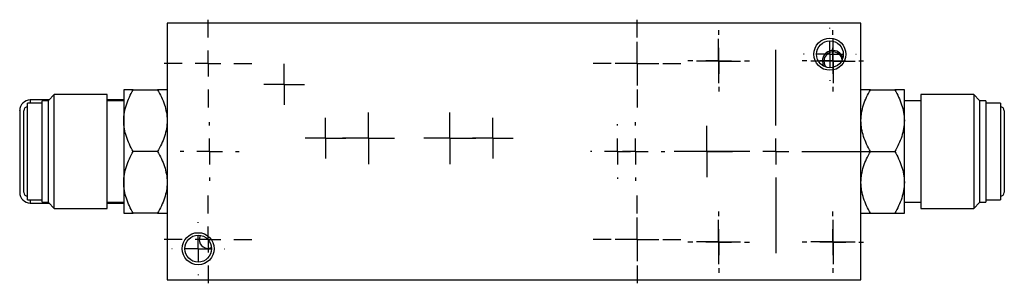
# Model space of a CAD drawing. Header units: millimetres. Extents: x 724 to 1561, y 449 to 1015.
# Tile 1 of 7: x 924 to 1114, y 449 to 499. Entities that reach past the tile are written whole.
import ezdxf

# ---------------------------------------------------------------- set-up
doc = ezdxf.new("R2010")
doc.units = ezdxf.units.MM
doc.header["$LTSCALE"] = 5
doc.layers.add('SLD-0', color=179, linetype='Continuous')

# ---------------------------------------------------------------- blocks, each defined once
blk = doc.blocks.new('SW_CENTERMARKSYMBOL_32')
at = {"layer": 'SLD-0', "color": 0}
for p, q in [((0, 5), (0, 8.453125)), ((0, 0), (0, 2.5)), ((-5, 0), (-8.453125, 0)), ((0, 0), (-2.5, 0)), ((0, 0), (0, -2.5)), ((0, 0), (2.5, 0)), ((5, 0), (8.453125, 0)), ((0, -5), (0, -8.453125))]:
    blk.add_line(p, q, dxfattribs=at)
blk = doc.blocks.new('SW_CENTERMARKSYMBOL_33')
at = {"layer": 'SLD-0', "color": 0}
for p, q in [((0, 5), (0, 5.929)), ((0, 0), (0, 2.5)), ((-5, 0), (-5.929, 0)), ((0, 0), (-2.5, 0)), ((0, 0), (0, -2.5)), ((0, 0), (2.5, 0)), ((5, 0), (5.929, 0)), ((0, -5), (0, -5.929))]:
    blk.add_line(p, q, dxfattribs=at)
blk = doc.blocks.new('SW_CENTERMARKSYMBOL_34')
at = {"layer": 'SLD-0', "color": 0}
for p, q in [((0, 5), (0, 5.929)), ((0, 0), (0, 2.5)), ((-5, 0), (-5.929, 0)), ((0, 0), (-2.5, 0)), ((0, 0), (0, -2.5)), ((0, 0), (2.5, 0)), ((5, 0), (5.929, 0)), ((0, -5), (0, -5.929))]:
    blk.add_line(p, q, dxfattribs=at)
blk = doc.blocks.new('SW_CENTERMARKSYMBOL_35')
at = {"layer": 'SLD-0', "color": 0}
for p, q in [((0, 5), (0, 5.929)), ((0, 0), (0, 2.5)), ((-5, 0), (-5.929, 0)), ((0, 0), (-2.5, 0)), ((0, 0), (0, -2.5)), ((0, 0), (2.5, 0)), ((5, 0), (5.929, 0)), ((0, -5), (0, -5.929))]:
    blk.add_line(p, q, dxfattribs=at)
blk = doc.blocks.new('SW_CENTERMARKSYMBOL_36')
at = {"layer": 'SLD-0', "color": 0}
for p, q in [((0, 5), (0, 5.929)), ((0, 0), (0, 2.5)), ((-5, 0), (-5.929, 0)), ((0, 0), (-2.5, 0)), ((0, 0), (0, -2.5)), ((0, 0), (2.5, 0)), ((5, 0), (5.929, 0)), ((0, -5), (0, -5.929))]:
    blk.add_line(p, q, dxfattribs=at)
blk = doc.blocks.new('SW_CENTERMARKSYMBOL_37')
at = {"layer": 'SLD-0', "color": 0}
for p, q in [((0, 5), (0, 19.5942)), ((0, 0), (0, 2.5)), ((-5, 0), (-19.5942, 0)), ((0, 0), (-2.5, 0)), ((0, 0), (0, -2.5)), ((0, 0), (2.5, 0)), ((5, 0), (19.5942, 0)), ((0, -5), (0, -19.5942))]:
    blk.add_line(p, q, dxfattribs=at)
blk = doc.blocks.new('SW_CENTERMARKSYMBOL_38')
at = {"layer": 'SLD-0', "color": 0}
for p, q in [((0, 2.5), (0, 5)), ((0, 0), (0, 2.5)), ((-2.5, 0), (-5, 0)), ((0, 0), (-2.5, 0)), ((0, 0), (0, -2.5)), ((0, 0), (2.5, 0)), ((2.5, 0), (5, 0)), ((0, -2.5), (0, -5))]:
    blk.add_line(p, q, dxfattribs=at)
blk = doc.blocks.new('SW_CENTERMARKSYMBOL_39')
at = {"layer": 'SLD-0', "color": 0}
for p, q in [((0, 2.5), (0, 5)), ((0, 0), (0, 2.5)), ((-2.5, 0), (-5, 0)), ((0, 0), (-2.5, 0)), ((0, 0), (0, -2.5)), ((0, 0), (2.5, 0)), ((2.5, 0), (5, 0)), ((0, -2.5), (0, -5))]:
    blk.add_line(p, q, dxfattribs=at)
blk = doc.blocks.new('SW_CENTERMARKSYMBOL_40')
at = {"layer": 'SLD-0', "color": 0}
for p, q in [((0, 2.5), (0, 3.93002)), ((0, 0), (0, 2.5)), ((-2.5, 0), (-3.93002, 0)), ((0, 0), (-2.5, 0)), ((0, 0), (0, -2.5)), ((0, 0), (2.5, 0)), ((2.5, 0), (3.93002, 0)), ((0, -2.5), (0, -3.93002))]:
    blk.add_line(p, q, dxfattribs=at)
blk = doc.blocks.new('SW_CENTERMARKSYMBOL_41')
at = {"layer": 'SLD-0', "color": 0}
for p, q in [((0, 2.5), (0, 3.93002)), ((0, 0), (0, 2.5)), ((-2.5, 0), (-3.93002, 0)), ((0, 0), (-2.5, 0)), ((0, 0), (0, -2.5)), ((0, 0), (2.5, 0)), ((2.5, 0), (3.93002, 0)), ((0, -2.5), (0, -3.93002))]:
    blk.add_line(p, q, dxfattribs=at)
blk = doc.blocks.new('SW_CENTERMARKSYMBOL_42')
at = {"layer": 'SLD-0', "color": 0}
for p, q in [((0, 2.5), (0, 3.93002)), ((0, 0), (0, 2.5)), ((-2.5, 0), (-3.93002, 0)), ((0, 0), (-2.5, 0)), ((0, 0), (0, -2.5)), ((0, 0), (2.5, 0)), ((2.5, 0), (3.93002, 0)), ((0, -2.5), (0, -3.93002))]:
    blk.add_line(p, q, dxfattribs=at)
blk = doc.blocks.new('SW_CENTERMARKSYMBOL_43')
at = {"layer": 'SLD-0', "color": 0}
for p, q in [((0, 5), (0, 8.453125)), ((0, 0), (0, 2.5)), ((-5, 0), (-8.453125, 0)), ((0, 0), (-2.5, 0)), ((0, 0), (0, -2.5)), ((0, 0), (2.5, 0)), ((5, 0), (8.453125, 0)), ((0, -5), (0, -8.453125))]:
    blk.add_line(p, q, dxfattribs=at)
blk = doc.blocks.new('SW_CENTERMARKSYMBOL_44')
at = {"layer": 'SLD-0', "color": 0}
for p, q in [((0, 2.5), (0, 4.21585)), ((0, 0), (0, 2.5)), ((-2.5, 0), (-4.21585, 0)), ((0, 0), (-2.5, 0)), ((0, 0), (0, -2.5)), ((0, 0), (2.5, 0)), ((2.5, 0), (4.21585, 0)), ((0, -2.5), (0, -4.21585))]:
    blk.add_line(p, q, dxfattribs=at)
blk = doc.blocks.new('SW_CENTERMARKSYMBOL_45')
at = {"layer": 'SLD-0', "color": 0}
for p, q in [((0, 2.5), (0, 4.21585)), ((0, 0), (0, 2.5)), ((-2.5, 0), (-4.21585, 0)), ((0, 0), (-2.5, 0)), ((0, 0), (0, -2.5)), ((0, 0), (2.5, 0)), ((2.5, 0), (4.21585, 0)), ((0, -2.5), (0, -4.21585))]:
    blk.add_line(p, q, dxfattribs=at)
blk = doc.blocks.new('SW_CENTERMARKSYMBOL_46')
at = {"layer": 'SLD-0', "color": 0}
for p, q in [((0, 5), (0, 8.453125)), ((0, 0), (0, 2.5)), ((-5, 0), (-8.453125, 0)), ((0, 0), (-2.5, 0)), ((0, 0), (0, -2.5)), ((0, 0), (2.5, 0)), ((5, 0), (8.453125, 0)), ((0, -5), (0, -8.453125))]:
    blk.add_line(p, q, dxfattribs=at)
blk = doc.blocks.new('SW_CENTERMARKSYMBOL_47')
at = {"layer": 'SLD-0', "color": 0}
for p, q in [((0, 2.5), (0, 4.26022)), ((0, 0), (0, 2.5)), ((-2.5, 0), (-4.26022, 0)), ((0, 0), (-2.5, 0)), ((0, 0), (0, -2.5)), ((0, 0), (2.5, 0)), ((2.5, 0), (4.26022, 0)), ((0, -2.5), (0, -4.26022))]:
    blk.add_line(p, q, dxfattribs=at)
blk = doc.blocks.new('SW_CENTERMARKSYMBOL_48')
at = {"layer": 'SLD-0', "color": 0}
for p, q in [((0, 2.5), (0, 4.26022)), ((0, 0), (0, 2.5)), ((-2.5, 0), (-4.26022, 0)), ((0, 0), (-2.5, 0)), ((0, 0), (0, -2.5)), ((0, 0), (2.5, 0)), ((2.5, 0), (4.26022, 0)), ((0, -2.5), (0, -4.26022))]:
    blk.add_line(p, q, dxfattribs=at)
blk = doc.blocks.new('SW_CENTERMARKSYMBOL_49')
at = {"layer": 'SLD-0', "color": 0}
for p, q in [((0, 2.5), (0, 4.26022)), ((0, 0), (0, 2.5)), ((-2.5, 0), (-4.26022, 0)), ((0, 0), (-2.5, 0)), ((0, 0), (0, -2.5)), ((0, 0), (2.5, 0)), ((2.5, 0), (4.26022, 0)), ((0, -2.5), (0, -4.26022))]:
    blk.add_line(p, q, dxfattribs=at)
blk = doc.blocks.new('SW_CENTERMARKSYMBOL_50')
at = {"layer": 'SLD-0', "color": 0}
for p, q in [((0, 2.5), (0, 4.26022)), ((0, 0), (0, 2.5)), ((-2.5, 0), (-4.26022, 0)), ((0, 0), (-2.5, 0)), ((0, 0), (0, -2.5)), ((0, 0), (2.5, 0)), ((2.5, 0), (4.26022, 0)), ((0, -2.5), (0, -4.26022))]:
    blk.add_line(p, q, dxfattribs=at)
blk = doc.blocks.new('SW_CENTERMARKSYMBOL_51')
at = {"layer": 'SLD-0', "color": 0}
for p, q in [((0, 5), (0, 5.25)), ((0, 0), (0, 2.5)), ((-5, 0), (-5.25, 0)), ((0, 0), (-2.5, 0)), ((0, 0), (0, -2.5)), ((0, 0), (2.5, 0)), ((5, 0), (5.25, 0)), ((0, -5), (0, -5.25))]:
    blk.add_line(p, q, dxfattribs=at)
blk = doc.blocks.new('SW_CENTERMARKSYMBOL_52')
at = {"layer": 'SLD-0', "color": 0}
for p, q in [((0, 5), (0, 5.09405)), ((0, 0), (0, 2.5)), ((-5, 0), (-5.09405, 0)), ((0, 0), (-2.5, 0)), ((0, 0), (0, -2.5)), ((0, 0), (2.5, 0)), ((5, 0), (5.09405, 0)), ((0, -5), (0, -5.09405))]:
    blk.add_line(p, q, dxfattribs=at)
blk = doc.blocks.new('SW_CENTERMARKSYMBOL_53')
at = {"layer": 'SLD-0', "color": 0}
for p, q in [((0, 5), (0, 5.09405)), ((0, 0), (0, 2.5)), ((-5, 0), (-5.09405, 0)), ((0, 0), (-2.5, 0)), ((0, 0), (0, -2.5)), ((0, 0), (2.5, 0)), ((5, 0), (5.09405, 0)), ((0, -5), (0, -5.09405))]:
    blk.add_line(p, q, dxfattribs=at)
blk = doc.blocks.new('SW_CENTERMARKSYMBOL_54')
at = {"layer": 'SLD-0', "color": 0}
for p, q in [((0, 5), (0, 8.453125)), ((0, 0), (0, 2.5)), ((-5, 0), (-8.453125, 0)), ((0, 0), (-2.5, 0)), ((0, 0), (0, -2.5)), ((0, 0), (2.5, 0)), ((5, 0), (8.453125, 0)), ((0, -5), (0, -8.453125))]:
    blk.add_line(p, q, dxfattribs=at)
blk = doc.blocks.new('SW_CENTERMARKSYMBOL_55')
at = {"layer": 'SLD-0', "color": 0}
for p, q in [((0, 5), (0, 5.675)), ((0, 0), (0, 2.5)), ((-5, 0), (-5.675, 0)), ((0, 0), (-2.5, 0)), ((0, 0), (0, -2.5)), ((0, 0), (2.5, 0)), ((5, 0), (5.675, 0)), ((0, -5), (0, -5.675))]:
    blk.add_line(p, q, dxfattribs=at)
blk = doc.blocks.new('SW_CENTERMARKSYMBOL_56')
at = {"layer": 'SLD-0', "color": 0}
for p, q in [((0, 5), (0, 5.675)), ((0, 0), (0, 2.5)), ((-5, 0), (-5.675, 0)), ((0, 0), (-2.5, 0)), ((0, 0), (0, -2.5)), ((0, 0), (2.5, 0)), ((5, 0), (5.675, 0)), ((0, -5), (0, -5.675))]:
    blk.add_line(p, q, dxfattribs=at)
blk = doc.blocks.new('SW_CENTERMARKSYMBOL_57')
at = {"layer": 'SLD-0', "color": 0}
for p, q in [((0, 2.5), (0, 4.9511)), ((0, 0), (0, 2.5)), ((-2.5, 0), (-4.9511, 0)), ((0, 0), (-2.5, 0)), ((0, 0), (0, -2.5)), ((0, 0), (2.5, 0)), ((2.5, 0), (4.9511, 0)), ((0, -2.5), (0, -4.9511))]:
    blk.add_line(p, q, dxfattribs=at)

msp = doc.modelspace()

# ---------------------------------------------------------------- linework, layer by layer
at = {"color": 7, "linetype": 'Continuous', "lineweight": 25}
for p, q in [((952.09, 498.79), (952.09, 449.29)), ((1086.09, 498.79), (952.09, 498.79)), ((1086.09, 449.29), (1086.09, 498.79)), ((930.31, 485.02), (929.16, 483.88)), ((940.53, 485.02), (930.31, 485.02)), ((930.31, 483.55), (930.31, 485.02)), ((940.53, 483.55), (940.53, 485.02)), ((943.71, 485.94), (943.71, 479.99)), ((945.55, 485.94), (950.25, 485.94)), ((1087.93, 485.94), (1092.63, 485.94)), ((1094.47, 479.99), (1094.47, 485.94)), ((1107.87, 485.02), (1097.64, 485.02)), ((1097.64, 485.02), (1097.64, 463.06)), ((1109.01, 483.88), (1107.87, 485.02)), ((1107.87, 485.02), (1107.87, 463.06)), ((927.96, 483.37), (925.16, 483.37)), ((925.16, 482.12), (925.16, 483.37)), ((929.28, 483.99), (925.67, 483.99)), ((929.16, 483.82), (927.96, 483.82)), ((927.96, 482.51), (927.96, 483.82)), ((929.16, 464.2), (929.16, 483.88)), ((930.31, 463.06), (930.31, 483.55)), ((943.71, 483.99), (940.53, 483.99)), ((943.71, 483.82), (940.53, 483.82)), ((940.53, 463.06), (940.53, 483.55)), ((1097.64, 483.82), (1094.47, 483.82)), ((1109.01, 483.88), (1109.01, 465.52)), ((1110.22, 483.82), (1109.01, 483.82)), ((1110.22, 483.82), (1110.22, 464.26)), ((1113.01, 483.37), (1110.22, 483.37)), ((1113.01, 483.37), (1113.01, 464.7)), ((925.16, 464.7), (925.16, 482.12)), ((927.96, 464.26), (927.96, 482.51)), ((943.71, 479.99), (943.71, 468.08)), ((1094.47, 468.08), (1094.47, 479.99)), ((950.25, 474.04), (945.55, 474.04)), ((1087.93, 474.04), (1092.63, 474.04)), ((943.71, 468.08), (943.71, 462.13)), ((1094.47, 462.13), (1094.47, 468.08)), ((925.16, 464.7), (927.96, 464.7)), ((925.67, 464.08), (929.28, 464.08)), ((927.96, 464.26), (929.16, 464.26)), ((929.16, 464.2), (930.31, 463.06)), ((940.53, 464.26), (943.71, 464.26)), ((940.53, 464.08), (943.71, 464.08)), ((1094.47, 464.26), (1097.64, 464.26)), ((1107.87, 463.06), (1109.01, 464.2)), ((1109.01, 465.52), (1109.01, 464.2)), ((1109.01, 464.26), (1110.22, 464.26)), ((1110.22, 464.7), (1113.01, 464.7)), ((930.31, 463.06), (940.53, 463.06)), ((950.25, 462.13), (945.55, 462.13)), ((1087.93, 462.13), (1092.63, 462.13)), ((1097.64, 463.06), (1107.87, 463.06)), ((952.09, 449.29), (1086.09, 449.29))]:
    msp.add_line(p, q, dxfattribs=at)
at = {"color": 8, "linetype": 'Continuous', "lineweight": 25}
for p, q in [((925.67, 483.99), (925.67, 483.37)), ((925.67, 464.7), (925.67, 464.08))]:
    msp.add_line(p, q, dxfattribs=at)
at = {"color": 7, "linetype": 'Continuous', "lineweight": 25, "flags": 128}
for points in [[(1078.64, 491.51), (1078.74, 490.89), (1078.94, 490.46)], [(958.46, 457.85), (958.38, 457.66), (958.27, 457.07)]]:
    msp.add_lwpolyline(points, dxfattribs=at)
at = {"color": 7, "linetype": 'Continuous', "lineweight": 25}
for centre, radius in [((1080.09, 492.79), 3.09), ((1080.09, 492.79), 2.59), ((958.09, 455.29), 3.09), ((958.09, 455.29), 2.59)]:
    msp.add_circle(centre, radius, dxfattribs=at)
for centre, radius, start, end in [((1080.66, 491.51), 2.02, 17.0727, 180), ((1080.69, 491.49), 1.76, 6.4986, 180), ((1080.69, 491.49), 1.76, 180, 223.0517), ((925.67, 481.94), 2.05, 90, 180), ((925.16, 481.91), 0.762, 90, 180), ((1113.01, 481.91), 0.762, 0, 90), ((925.67, 466.14), 2.05, 180, 270), ((925.16, 466.16), 0.762, 180, 270), ((1113.01, 466.16), 0.762, 270, 0), ((959.99, 457.07), 1.72, 180, 293.5493)]:
    msp.add_arc(centre, radius, start, end, dxfattribs=at)
for points, knots in [([(943.71, 479.99), (943.71, 481.04), (943.89, 482.05), (944.38, 483.55), (944.58, 484.04), (945.03, 485.01), (945.28, 485.48), (945.55, 485.94)], [0, 0, 0, 0, 0.5, 0.5, 0.75, 0.75, 1, 1, 1, 1]), ([(945.55, 485.94), (945.01, 485.94), (944.55, 485.94), (944.06, 485.94), (943.93, 485.94), (943.75, 485.94), (943.71, 485.94), (943.71, 485.94)], [0, 0, 0, 0, 0.5, 0.5, 0.75, 0.75, 1, 1, 1, 1]), ([(950.25, 485.94), (950.78, 485.01), (951.24, 484.06), (951.73, 482.57), (951.86, 482.07), (952.04, 481.04), (952.09, 480.52), (952.09, 479.99)], [0, 0, 0, 0, 0.5, 0.5, 0.75, 0.75, 1, 1, 1, 1]), ([(952.09, 485.94), (952.09, 485.94), (951.9, 485.94), (951.41, 485.94), (951.21, 485.94), (950.76, 485.94), (950.51, 485.94), (950.25, 485.94)], [0, 0, 0, 0, 0.5, 0.5, 0.75, 0.75, 1, 1, 1, 1]), ([(1086.09, 479.99), (1086.09, 481.04), (1086.27, 482.05), (1086.76, 483.55), (1086.96, 484.04), (1087.41, 485.01), (1087.66, 485.48), (1087.93, 485.94)], [0, 0, 0, 0, 0.5, 0.5, 0.75, 0.75, 1, 1, 1, 1]), ([(1087.93, 485.94), (1087.39, 485.94), (1086.93, 485.94), (1086.44, 485.94), (1086.31, 485.94), (1086.14, 485.94), (1086.09, 485.94), (1086.09, 485.94)], [0, 0, 0, 0, 0.5, 0.5, 0.75, 0.75, 1, 1, 1, 1]), ([(1092.63, 485.94), (1093.17, 485.01), (1093.62, 484.06), (1094.11, 482.57), (1094.24, 482.07), (1094.42, 481.04), (1094.47, 480.52), (1094.47, 479.99)], [0, 0, 0, 0, 0.5, 0.5, 0.75, 0.75, 1, 1, 1, 1]), ([(1094.47, 485.94), (1094.47, 485.94), (1094.28, 485.94), (1093.79, 485.94), (1093.59, 485.94), (1093.15, 485.94), (1092.9, 485.94), (1092.63, 485.94)], [0, 0, 0, 0, 0.5, 0.5, 0.75, 0.75, 1, 1, 1, 1]), ([(923.62, 481.91), (923.62, 481.92), (923.62, 481.96), (923.62, 481.75), (923.62, 481.28), (923.62, 480.47), (923.62, 479.39), (923.62, 478.08), (923.62, 476.63), (923.62, 475.14), (923.62, 473.66), (923.62, 472.19), (923.62, 470.74), (923.62, 469.36), (923.62, 468.15), (923.62, 467.18), (923.62, 466.52), (923.62, 466.18), (923.62, 466.17), (923.62, 466.16)], [0, 0, 0, 0, 0.015256, 0.073514, 0.135261, 0.199576, 0.265256, 0.330935, 0.39525, 0.456998, 0.515256, 0.573514, 0.635261, 0.699576, 0.765256, 0.830935, 0.89525, 0.956998, 1, 1, 1, 1]), ([(924.4, 480.86), (924.4, 481.07), (924.4, 481.52), (924.4, 481.87), (924.4, 481.88), (924.4, 481.88)], [0, 0, 0, 0, 0.349482, 0.719898, 1, 1, 1, 1]), ([(1113.77, 481.88), (1113.77, 481.89), (1113.77, 481.93), (1113.77, 481.68), (1113.77, 481.12), (1113.77, 480.26), (1113.77, 479.2), (1113.77, 478), (1113.77, 476.66), (1113.77, 475.17), (1113.77, 473.59), (1113.77, 471.98), (1113.77, 470.47), (1113.77, 469.13), (1113.77, 468.03), (1113.77, 467.18), (1113.77, 466.57), (1113.77, 466.21), (1113.77, 466.2), (1113.77, 466.2)], [0, 0, 0, 0, 0.0176221, 0.0833017, 0.1489813, 0.2132961, 0.2750437, 0.3333017, 0.3915598, 0.4533074, 0.5176221, 0.5833017, 0.6489813, 0.7132961, 0.7750437, 0.8333017, 0.8915598, 0.9533074, 1, 1, 1, 1]), ([(924.4, 466.2), (924.4, 466.19), (924.4, 466.14), (924.4, 466.39), (924.4, 466.95), (924.4, 467.81), (924.4, 468.87), (924.4, 470.08), (924.4, 471.42), (924.4, 472.9), (924.4, 474.49), (924.4, 476.09), (924.4, 477.61), (924.4, 478.94), (924.4, 480.05), (924.4, 480.59), (924.4, 480.86)], [0, 0, 0, 0, 0.021147, 0.099966, 0.178784, 0.255965, 0.330065, 0.399977, 0.46989, 0.54399, 0.62117, 0.699989, 0.778807, 0.855988, 0.930088, 1, 1, 1, 1]), ([(945.55, 474.04), (945.01, 474.97), (944.55, 475.92), (944.06, 477.41), (943.93, 477.91), (943.75, 478.94), (943.71, 479.46), (943.71, 479.99)], [0, 0, 0, 0, 0.5, 0.5, 0.75, 0.75, 1, 1, 1, 1]), ([(952.09, 479.99), (952.09, 478.95), (951.9, 477.93), (951.41, 476.43), (951.21, 475.94), (950.76, 474.98), (950.51, 474.5), (950.25, 474.04)], [0, 0, 0, 0, 0.5, 0.5, 0.75, 0.75, 1, 1, 1, 1]), ([(1087.93, 474.04), (1087.39, 474.97), (1086.93, 475.92), (1086.44, 477.41), (1086.31, 477.91), (1086.14, 478.94), (1086.09, 479.46), (1086.09, 479.99)], [0, 0, 0, 0, 0.5, 0.5, 0.75, 0.75, 1, 1, 1, 1]), ([(1094.47, 479.99), (1094.47, 478.95), (1094.28, 477.93), (1093.79, 476.43), (1093.59, 475.94), (1093.15, 474.98), (1092.9, 474.5), (1092.63, 474.04)], [0, 0, 0, 0, 0.5, 0.5, 0.75, 0.75, 1, 1, 1, 1]), ([(943.71, 468.08), (943.71, 469.13), (943.89, 470.15), (944.38, 471.64), (944.58, 472.13), (945.03, 473.1), (945.28, 473.57), (945.55, 474.04)], [0, 0, 0, 0, 0.5, 0.5, 0.75, 0.75, 1, 1, 1, 1]), ([(950.25, 474.04), (950.78, 473.1), (951.24, 472.15), (951.73, 470.67), (951.86, 470.17), (952.04, 469.14), (952.09, 468.61), (952.09, 468.08)], [0, 0, 0, 0, 0.5, 0.5, 0.75, 0.75, 1, 1, 1, 1]), ([(1086.09, 468.08), (1086.09, 469.13), (1086.27, 470.15), (1086.76, 471.64), (1086.96, 472.13), (1087.41, 473.1), (1087.66, 473.57), (1087.93, 474.04)], [0, 0, 0, 0, 0.5, 0.5, 0.75, 0.75, 1, 1, 1, 1]), ([(1092.63, 474.04), (1093.17, 473.1), (1093.62, 472.15), (1094.11, 470.67), (1094.24, 470.17), (1094.42, 469.14), (1094.47, 468.61), (1094.47, 468.08)], [0, 0, 0, 0, 0.5, 0.5, 0.75, 0.75, 1, 1, 1, 1]), ([(945.55, 462.13), (945.01, 463.06), (944.55, 464.02), (944.06, 465.5), (943.93, 466), (943.75, 467.03), (943.71, 467.56), (943.71, 468.08)], [0, 0, 0, 0, 0.5, 0.5, 0.75, 0.75, 1, 1, 1, 1]), ([(952.09, 468.08), (952.09, 467.04), (951.9, 466.02), (951.41, 464.53), (951.21, 464.03), (950.76, 463.07), (950.51, 462.6), (950.25, 462.13)], [0, 0, 0, 0, 0.5, 0.5, 0.75, 0.75, 1, 1, 1, 1]), ([(1087.93, 462.13), (1087.39, 463.06), (1086.93, 464.02), (1086.44, 465.5), (1086.31, 466), (1086.14, 467.03), (1086.09, 467.56), (1086.09, 468.08)], [0, 0, 0, 0, 0.5, 0.5, 0.75, 0.75, 1, 1, 1, 1]), ([(1094.47, 468.08), (1094.47, 467.04), (1094.28, 466.02), (1093.79, 464.53), (1093.59, 464.03), (1093.15, 463.07), (1092.9, 462.6), (1092.63, 462.13)], [0, 0, 0, 0, 0.5, 0.5, 0.75, 0.75, 1, 1, 1, 1]), ([(943.71, 462.13), (943.71, 462.13), (943.89, 462.13), (944.38, 462.13), (944.58, 462.13), (945.03, 462.13), (945.28, 462.13), (945.55, 462.13)], [0, 0, 0, 0, 0.5, 0.5, 0.75, 0.75, 1, 1, 1, 1]), ([(950.25, 462.13), (950.78, 462.13), (951.24, 462.13), (951.73, 462.13), (951.86, 462.13), (952.04, 462.13), (952.09, 462.13), (952.09, 462.13)], [0, 0, 0, 0, 0.5, 0.5, 0.75, 0.75, 1, 1, 1, 1]), ([(1086.09, 462.13), (1086.09, 462.13), (1086.27, 462.13), (1086.76, 462.13), (1086.96, 462.13), (1087.41, 462.13), (1087.66, 462.13), (1087.93, 462.13)], [0, 0, 0, 0, 0.5, 0.5, 0.75, 0.75, 1, 1, 1, 1]), ([(1092.63, 462.13), (1093.17, 462.13), (1093.62, 462.13), (1094.11, 462.13), (1094.24, 462.13), (1094.42, 462.13), (1094.47, 462.13), (1094.47, 462.13)], [0, 0, 0, 0, 0.5, 0.5, 0.75, 0.75, 1, 1, 1, 1])]:
    msp.add_open_spline(points, degree=3, knots=knots, dxfattribs=at)

# ---------------------------------------------------------------- block references
at = {"layer": 'SLD-0', "color": 7}
for name, p in [('SW_CENTERMARKSYMBOL_43', (959.99, 491)), ('SW_CENTERMARKSYMBOL_32', (1042.84, 491)), ('SW_CENTERMARKSYMBOL_35', (1058.61, 491.51)), ('SW_CENTERMARKSYMBOL_36', (1080.66, 491.51)), ('SW_CENTERMARKSYMBOL_52', (1080.09, 492.79)), ('SW_CENTERMARKSYMBOL_44', (1042.84, 491)), ('SW_CENTERMARKSYMBOL_48', (1058.59, 491.49)), ('SW_CENTERMARKSYMBOL_47', (1080.69, 491.49)), ('SW_CENTERMARKSYMBOL_37', (1069.64, 474.04)), ('SW_CENTERMARKSYMBOL_42', (974.69, 486.99)), ('SW_CENTERMARKSYMBOL_39', (990.99, 476.59)), ('SW_CENTERMARKSYMBOL_38', (1006.69, 476.59)), ('SW_CENTERMARKSYMBOL_56', (960.3, 474.04)), ('SW_CENTERMARKSYMBOL_41', (982.69, 476.59)), ('SW_CENTERMARKSYMBOL_40', (1014.99, 476.59)), ('SW_CENTERMARKSYMBOL_51', (1039.09, 474.04)), ('SW_CENTERMARKSYMBOL_55', (1042.52, 474.04)), ('SW_CENTERMARKSYMBOL_57', (1056.33, 474.04)), ('SW_CENTERMARKSYMBOL_46', (959.99, 457.07)), ('SW_CENTERMARKSYMBOL_54', (1042.84, 457.07)), ('SW_CENTERMARKSYMBOL_33', (1058.61, 456.56)), ('SW_CENTERMARKSYMBOL_34', (1080.66, 456.56)), ('SW_CENTERMARKSYMBOL_53', (958.09, 455.29)), ('SW_CENTERMARKSYMBOL_45', (1042.84, 457.07)), ('SW_CENTERMARKSYMBOL_50', (1058.59, 456.59)), ('SW_CENTERMARKSYMBOL_49', (1080.69, 456.59))]:
    msp.add_blockref(name, p, dxfattribs=at)

doc.saveas('drawing.dxf')
